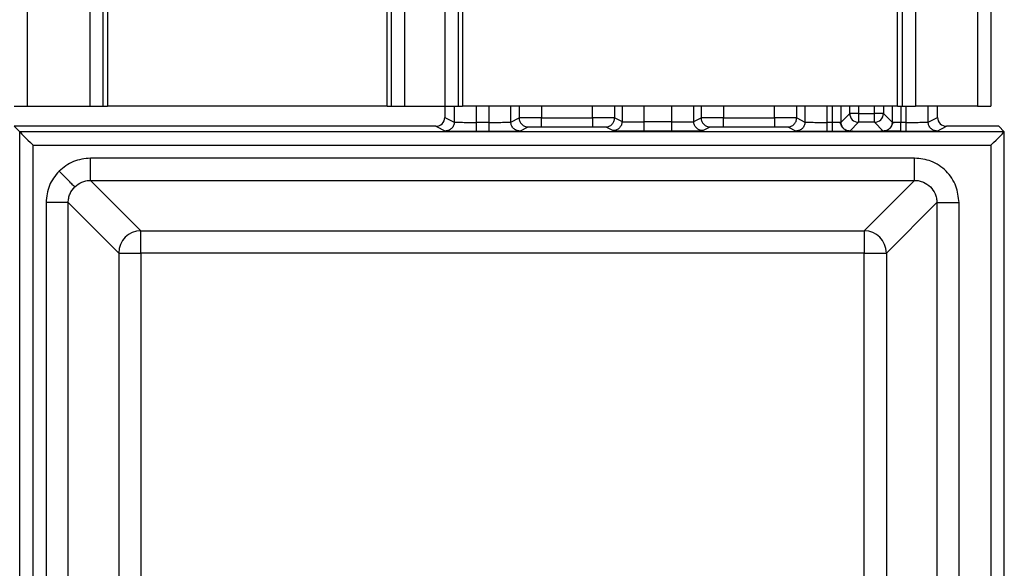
# Model space of a CAD drawing. Header units: millimetres. Extents: x 3270.998 to 3271.748, y 3280.937 to 3281.687.
# Tile 6 of 10: x 3271.725 to 3271.747, y 3280.95 to 3280.963. Entities that reach past the tile are written whole.
import ezdxf

# ---------------------------------------------------------------- set-up
doc = ezdxf.new("R2010")
doc.units = ezdxf.units.MM
doc.layers.add('SANINDUSA', color=3, linetype='Continuous')

msp = doc.modelspace()

# ---------------------------------------------------------------- linework, layer by layer
at = {"layer": 'SANINDUSA'}
for p, q in [((3271.725320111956, 3280.960756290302), (3271.725320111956, 3281.640756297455)), ((3271.726720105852, 3281.640756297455), (3271.726720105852, 3280.960756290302)), ((3271.727020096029, 3281.640756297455), (3271.727020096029, 3280.960756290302)), ((3271.727120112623, 3281.640756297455), (3271.727120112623, 3280.960756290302)), ((3271.733420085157, 3280.960756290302), (3271.733420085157, 3281.640756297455)), ((3271.733520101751, 3280.960756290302), (3271.733520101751, 3281.640756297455)), ((3271.733820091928, 3280.960756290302), (3271.733820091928, 3281.640756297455)), ((3271.734720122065, 3281.640756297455), (3271.734720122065, 3280.960756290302)), ((3271.735020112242, 3281.640756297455), (3271.735020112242, 3280.960756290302)), ((3271.735120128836, 3281.640756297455), (3271.735120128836, 3280.960756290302)), ((3271.744920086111, 3280.960756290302), (3271.744920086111, 3281.640756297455)), ((3271.745020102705, 3281.640756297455), (3271.745020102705, 3280.960756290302)), ((3271.745320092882, 3281.640756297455), (3271.745320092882, 3280.960756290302)), ((3271.746720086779, 3281.640756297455), (3271.746720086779, 3280.960756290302)), ((3271.74702013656, 3281.640756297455), (3271.74702013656, 3280.960756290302)), ((3271.725020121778, 3280.960756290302), (3271.725320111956, 3280.960756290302)), ((3271.725320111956, 3280.960756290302), (3271.726720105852, 3280.960756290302)), ((3271.726720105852, 3280.960756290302), (3271.727020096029, 3280.960756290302)), ((3271.727020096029, 3280.960756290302), (3271.727120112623, 3280.960756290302)), ((3271.733420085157, 3280.960756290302), (3271.727120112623, 3280.960756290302)), ((3271.733420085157, 3280.960756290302), (3271.733520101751, 3280.960756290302)), ((3271.733520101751, 3280.960756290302), (3271.733820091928, 3280.960756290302)), ((3271.733820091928, 3280.960756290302), (3271.734720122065, 3280.960756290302)), ((3271.734720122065, 3280.960756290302), (3271.735020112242, 3280.960756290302)), ((3271.734720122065, 3280.960756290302), (3271.734720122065, 3280.960506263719)), ((3271.7349323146, 3280.960756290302), (3271.7349323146, 3280.96040015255)), ((3271.735020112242, 3280.960756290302), (3271.735120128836, 3280.960756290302)), ((3271.744920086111, 3280.960756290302), (3271.735120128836, 3280.960756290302)), ((3271.73543227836, 3280.960394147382), (3271.73543227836, 3280.960756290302)), ((3271.735707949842, 3280.960756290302), (3271.735707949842, 3280.960394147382)), ((3271.736207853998, 3280.96040015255), (3271.736207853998, 3280.960756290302)), ((3271.736394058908, 3280.960756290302), (3271.736394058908, 3280.960493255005)), ((3271.736894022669, 3280.960756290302), (3271.736894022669, 3280.960495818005)), ((3271.738046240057, 3280.960495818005), (3271.738046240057, 3280.960756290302)), ((3271.738546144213, 3280.960493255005), (3271.738546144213, 3280.960756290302)), ((3271.738711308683, 3280.960756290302), (3271.738711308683, 3280.960410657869)), ((3271.739211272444, 3280.960404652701), (3271.739211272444, 3280.960756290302)), ((3271.739828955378, 3280.960756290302), (3271.739828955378, 3280.960404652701)), ((3271.740328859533, 3280.960410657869), (3271.740328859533, 3280.960756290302)), ((3271.740494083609, 3280.960756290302), (3271.740494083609, 3280.960493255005)), ((3271.740993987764, 3280.960756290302), (3271.740993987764, 3280.960495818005)), ((3271.742146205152, 3280.960495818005), (3271.742146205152, 3280.960756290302)), ((3271.742646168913, 3280.960493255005), (3271.742646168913, 3280.960756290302)), ((3271.742832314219, 3280.960756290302), (3271.742832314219, 3280.96040015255)), ((3271.743332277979, 3280.960394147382), (3271.743332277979, 3280.960756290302)), ((3271.743444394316, 3280.960756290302), (3271.743444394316, 3280.960399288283)), ((3271.743644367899, 3280.960399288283), (3271.743644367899, 3280.960756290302)), ((3271.743840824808, 3280.960595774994), (3271.743840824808, 3280.960756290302)), ((3271.744040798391, 3280.960756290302), (3271.744040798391, 3280.960595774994)), ((3271.744399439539, 3280.960595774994), (3271.744399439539, 3280.960756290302)), ((3271.744599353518, 3280.960756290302), (3271.744599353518, 3280.960595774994)), ((3271.744795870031, 3280.960756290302), (3271.744795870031, 3280.960399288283)), ((3271.744920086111, 3280.960756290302), (3271.745020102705, 3280.960756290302)), ((3271.744995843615, 3280.960399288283), (3271.744995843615, 3280.960756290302)), ((3271.745020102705, 3280.960756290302), (3271.745320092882, 3280.960756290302)), ((3271.745107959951, 3280.960756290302), (3271.745107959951, 3280.960394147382)), ((3271.746720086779, 3280.960756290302), (3271.745320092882, 3280.960756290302)), ((3271.745607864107, 3280.96040015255), (3271.745607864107, 3280.960756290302)), ((3271.745820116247, 3280.960506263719), (3271.745820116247, 3280.960756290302)), ((3271.746720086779, 3280.960756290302), (3271.74702013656, 3280.960756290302)), ((3271.734720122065, 3280.960506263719), (3271.7349323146, 3280.96040015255)), ((3271.736207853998, 3280.96040015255), (3271.736394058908, 3280.960493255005)), ((3271.736894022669, 3280.960495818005), (3271.738046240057, 3280.960495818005)), ((3271.738546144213, 3280.960493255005), (3271.738711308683, 3280.960410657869)), ((3271.740328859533, 3280.960410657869), (3271.740494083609, 3280.960493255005)), ((3271.740993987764, 3280.960495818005), (3271.742146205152, 3280.960495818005)), ((3271.742646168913, 3280.960493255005), (3271.742832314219, 3280.96040015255)), ((3271.743644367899, 3280.960399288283), (3271.743840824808, 3280.960595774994)), ((3271.744040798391, 3280.960595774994), (3271.743840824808, 3280.960595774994)), ((3271.744040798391, 3280.960595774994), (3271.744040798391, 3280.960395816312)), ((3271.744040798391, 3280.960595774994), (3271.744399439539, 3280.960595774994)), ((3271.744399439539, 3280.960395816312), (3271.744399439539, 3280.960595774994)), ((3271.744599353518, 3280.960595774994), (3271.744399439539, 3280.960595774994)), ((3271.744599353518, 3280.960595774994), (3271.744795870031, 3280.960399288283)), ((3271.745607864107, 3280.96040015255), (3271.745820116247, 3280.960506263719)), ((3271.725143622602, 3280.96018277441), (3271.725020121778, 3280.960306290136)), ((3271.734520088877, 3280.960306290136), (3271.725020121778, 3280.960306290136)), ((3271.734520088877, 3280.960306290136), (3271.734732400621, 3280.960200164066)), ((3271.735707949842, 3280.960394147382), (3271.73543227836, 3280.960394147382)), ((3271.736407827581, 3280.960200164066), (3271.736594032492, 3280.96029325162)), ((3271.736894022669, 3280.96029582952), (3271.738046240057, 3280.96029582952)), ((3271.738346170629, 3280.96029325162), (3271.738511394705, 3280.960210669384)), ((3271.739828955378, 3280.960404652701), (3271.739211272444, 3280.960404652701)), ((3271.740528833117, 3280.960210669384), (3271.740694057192, 3280.96029325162)), ((3271.740993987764, 3280.96029582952), (3271.742146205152, 3280.96029582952)), ((3271.74244619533, 3280.96029325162), (3271.74263240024, 3280.960200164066)), ((3271.743444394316, 3280.960394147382), (3271.743332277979, 3280.960394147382)), ((3271.743444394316, 3280.960399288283), (3271.743444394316, 3280.960394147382)), ((3271.744040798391, 3280.960395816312), (3271.743844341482, 3280.960199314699)), ((3271.744399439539, 3280.960395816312), (3271.744040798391, 3280.960395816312)), ((3271.744595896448, 3280.960199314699), (3271.744399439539, 3280.960395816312)), ((3271.745107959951, 3280.960394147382), (3271.74499578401, 3280.960394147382)), ((3271.74580783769, 3280.960200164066), (3271.74602008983, 3280.960306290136)), ((3271.747199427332, 3280.960306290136), (3271.74602008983, 3280.960306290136)), ((3271.747322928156, 3280.960182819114), (3271.747199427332, 3280.960306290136)), ((3271.747322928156, 3280.96018277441), (3271.725143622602, 3280.96018277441)), ((3271.725143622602, 3280.938003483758), (3271.725143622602, 3280.96018277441)), ((3271.73543227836, 3280.960194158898), (3271.735707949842, 3280.960194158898)), ((3271.739211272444, 3280.960204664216), (3271.739828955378, 3280.960204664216)), ((3271.743332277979, 3280.960194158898), (3271.743444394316, 3280.960194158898)), ((3271.743844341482, 3280.960199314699), (3271.743861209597, 3280.960199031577)), ((3271.743898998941, 3280.960195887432), (3271.744541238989, 3280.960195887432)), ((3271.744579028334, 3280.960199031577), (3271.744595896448, 3280.960199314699)), ((3271.74499578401, 3280.960194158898), (3271.745107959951, 3280.960194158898)), ((3271.747322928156, 3280.940003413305), (3271.747322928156, 3280.96018277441)), ((3271.72544361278, 3280.938303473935), (3271.72544361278, 3280.959882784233)), ((3271.72544361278, 3280.959882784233), (3271.747022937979, 3280.959882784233)), ((3271.747022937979, 3280.959882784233), (3271.747022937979, 3280.940003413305)), ((3271.745303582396, 3280.95958912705), (3271.726736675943, 3280.95958912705)), ((3271.726736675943, 3280.95908943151), (3271.745303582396, 3280.95908943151)), ((3271.726736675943, 3280.95908943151), (3271.727872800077, 3280.957953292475)), ((3271.744167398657, 3280.957953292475), (3271.745303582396, 3280.95908943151)), ((3271.725737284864, 3280.958589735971), (3271.725737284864, 3280.940022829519)), ((3271.726236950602, 3280.940022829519), (3271.726236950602, 3280.958589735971)), ((3271.726236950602, 3280.958589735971), (3271.72737313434, 3280.957453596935)), ((3271.745803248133, 3280.958589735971), (3271.744667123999, 3280.957453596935)), ((3271.745803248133, 3280.958589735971), (3271.745803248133, 3280.940022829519)), ((3271.746302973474, 3280.940022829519), (3271.746302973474, 3280.958589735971)), ((3271.727872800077, 3280.957953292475), (3271.744167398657, 3280.957953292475)), ((3271.727872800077, 3280.957453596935), (3271.727872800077, 3280.957953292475)), ((3271.744167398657, 3280.957953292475), (3271.744167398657, 3280.957453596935)), ((3271.72737313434, 3280.957453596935), (3271.72737313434, 3280.941158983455)), ((3271.72737313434, 3280.957453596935), (3271.727872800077, 3280.957453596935)), ((3271.744167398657, 3280.957453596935), (3271.727872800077, 3280.957453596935)), ((3271.727872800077, 3280.957453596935), (3271.727872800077, 3280.941158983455)), ((3271.744167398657, 3280.957453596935), (3271.744667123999, 3280.957453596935)), ((3271.744167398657, 3280.941158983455), (3271.744167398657, 3280.957453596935)), ((3271.744667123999, 3280.957453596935), (3271.744667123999, 3280.941158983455))]:
    msp.add_line(p, q, dxfattribs=at)
at = {"layer": 'SANINDUSA', "flags": 128}
for points in [[(3271.725143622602, 3280.96018277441), (3271.725149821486, 3280.960176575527), (3271.725167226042, 3280.960159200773), (3271.725195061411, 3280.960131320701), (3271.725232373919, 3280.960093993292), (3271.725277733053, 3280.960048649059), (3271.72532941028, 3280.959996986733), (3271.725385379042, 3280.95994100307), (3271.72544361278, 3280.959882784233)], [(3271.747022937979, 3280.959882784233), (3271.747081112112, 3280.95994100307), (3271.747137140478, 3280.959996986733), (3271.7471887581, 3280.960048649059), (3271.747234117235, 3280.960093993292), (3271.747271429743, 3280.960131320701), (3271.747299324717, 3280.960159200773), (3271.747316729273, 3280.960176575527), (3271.747322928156, 3280.96018277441)]]:
    msp.add_lwpolyline(points, dxfattribs=at)
at = {"layer": 'SANINDUSA'}
for centre, radius, start, end in [((3271.744040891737, 3280.960595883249), 0.0002000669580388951, 180.0310021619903, 269.9732674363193), ((3271.744399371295, 3280.960595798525), 0.0001999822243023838, 270.0195522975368, 359.9932583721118), ((3271.744631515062, 3280.924169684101), 0.03602631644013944, 89.42066158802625, 90.14357403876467), ((3271.727873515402, 3280.957452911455), 0.0005003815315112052, 90.08190771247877, 179.9215095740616), ((3271.74416671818, 3280.957452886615), 0.000500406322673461, 0.08133066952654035, 89.92208640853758)]:
    msp.add_arc(centre, radius, start, end, dxfattribs=at)
for centre, major_axis, ratio, start_param, end_param in [((3271.734520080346, 3280.960506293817), (-0.0001789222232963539, 8.945429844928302e-05), 0.9998096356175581, 2.034489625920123, 3.605133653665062), ((3271.746020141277, 3280.960506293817), (-0.0001789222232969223, -8.945429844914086e-05), 0.999809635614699, 5.819644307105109, 7.390288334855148), ((3271.747022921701, 3280.960182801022), (0.0003000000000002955, 0), 0.008726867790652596, 6.274458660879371, 6.291911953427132)]:
    msp.add_ellipse(centre, major_axis=major_axis, ratio=ratio, start_param=start_param, end_param=end_param, dxfattribs=at)
for points, knots in [([(3271.736543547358, 3280.960495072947), (3271.736521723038, 3280.960494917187), (3271.73647807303, 3280.960494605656), (3271.736432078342, 3280.960494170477), (3271.736401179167, 3280.960493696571), (3271.736396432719, 3280.960493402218), (3271.736394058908, 3280.960493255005)], [0, 0, 0, 0, 0.250000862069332, 0.5000174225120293, 0.7499470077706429, 1, 1, 1, 1]), ([(3271.736394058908, 3280.960493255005), (3271.73639481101, 3280.960480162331), (3271.736396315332, 3280.96045397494), (3271.736408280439, 3280.960416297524), (3271.736426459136, 3280.960381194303), (3271.736443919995, 3280.960361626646), (3271.736452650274, 3280.960351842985)], [0, 0, 0, 0, 0.2500097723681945, 0.5000585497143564, 0.7500335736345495, 1, 1, 1, 1]), ([(3271.736894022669, 3280.960495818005), (3271.736861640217, 3280.960495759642), (3271.736796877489, 3280.960495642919), (3271.736703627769, 3280.960495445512), (3271.736616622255, 3280.960495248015), (3271.736567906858, 3280.960495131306), (3271.736543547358, 3280.960495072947)], [0, 0, 0, 0, 0.2500394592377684, 0.5000621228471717, 0.7500125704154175, 1, 1, 1, 1]), ([(3271.736894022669, 3280.960355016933), (3271.736894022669, 3280.960364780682), (3271.736894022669, 3280.960384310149), (3271.736894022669, 3280.960419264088), (3271.736894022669, 3280.960456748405), (3271.736894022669, 3280.960482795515), (3271.736894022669, 3280.960495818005)], [0, 0, 0, 0, 0.2499920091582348, 0.5000344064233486, 0.750037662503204, 1, 1, 1, 1]), ([(3271.738396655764, 3280.960495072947), (3271.738372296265, 3280.960495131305), (3271.73832358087, 3280.960495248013), (3271.738236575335, 3280.960495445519), (3271.738143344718, 3280.960495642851), (3271.738078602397, 3280.960495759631), (3271.738046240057, 3280.960495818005)], [0, 0, 0, 0, 0.2500256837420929, 0.500014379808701, 0.7500753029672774, 1, 1, 1, 1]), ([(3271.738046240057, 3280.960495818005), (3271.738046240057, 3280.960482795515), (3271.738046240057, 3280.960456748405), (3271.738046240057, 3280.960419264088), (3271.738046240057, 3280.960384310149), (3271.738046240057, 3280.960364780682), (3271.738046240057, 3280.960355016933)], [0, 0, 0, 0, 0.249962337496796, 0.4999655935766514, 0.7500079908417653, 1, 1, 1, 1]), ([(3271.738546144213, 3280.960493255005), (3271.738543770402, 3280.960493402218), (3271.738539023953, 3280.960493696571), (3271.738508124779, 3280.960494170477), (3271.738462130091, 3280.960494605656), (3271.738418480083, 3280.960494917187), (3271.738396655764, 3280.960495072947)], [0, 0, 0, 0, 0.2500529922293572, 0.4999825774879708, 0.7499991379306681, 1, 1, 1, 1]), ([(3271.738487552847, 3280.960351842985), (3271.738496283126, 3280.960361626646), (3271.738513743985, 3280.960381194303), (3271.738531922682, 3280.960416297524), (3271.73854388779, 3280.96045397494), (3271.738545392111, 3280.960480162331), (3271.738546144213, 3280.960493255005)], [0, 0, 0, 0, 0.2499664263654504, 0.4999414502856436, 0.7499902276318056, 1, 1, 1, 1]), ([(3271.740643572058, 3280.960495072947), (3271.740621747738, 3280.960494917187), (3271.74057809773, 3280.960494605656), (3271.740532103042, 3280.960494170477), (3271.740501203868, 3280.960493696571), (3271.740496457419, 3280.960493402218), (3271.740494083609, 3280.960493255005)], [0, 0, 0, 0, 0.250000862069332, 0.5000174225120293, 0.7499470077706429, 1, 1, 1, 1]), ([(3271.740494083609, 3280.960493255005), (3271.740494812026, 3280.960480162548), (3271.740496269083, 3280.960453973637), (3271.740508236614, 3280.960416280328), (3271.740526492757, 3280.960381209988), (3271.740543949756, 3280.960361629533), (3271.740552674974, 3280.960351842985)], [0, 0, 0, 0, 0.2499369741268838, 0.499950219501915, 0.7500690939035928, 1, 1, 1, 1]), ([(3271.740993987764, 3280.960495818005), (3271.740961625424, 3280.960495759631), (3271.740896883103, 3280.960495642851), (3271.740803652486, 3280.960495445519), (3271.740716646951, 3280.960495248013), (3271.740667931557, 3280.960495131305), (3271.740643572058, 3280.960495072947)], [0, 0, 0, 0, 0.2499246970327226, 0.499985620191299, 0.7499743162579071, 1, 1, 1, 1]), ([(3271.740993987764, 3280.960355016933), (3271.740993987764, 3280.960364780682), (3271.740993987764, 3280.960384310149), (3271.740993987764, 3280.960419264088), (3271.740993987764, 3280.960456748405), (3271.740993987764, 3280.960482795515), (3271.740993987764, 3280.960495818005)], [0, 0, 0, 0, 0.2499920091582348, 0.5000344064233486, 0.750037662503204, 1, 1, 1, 1]), ([(3271.742496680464, 3280.960495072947), (3271.742472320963, 3280.960495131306), (3271.742423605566, 3280.960495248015), (3271.742336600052, 3280.960495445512), (3271.742243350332, 3280.960495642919), (3271.742178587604, 3280.960495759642), (3271.742146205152, 3280.960495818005)], [0, 0, 0, 0, 0.2499874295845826, 0.4999378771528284, 0.7499605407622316, 1, 1, 1, 1]), ([(3271.742146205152, 3280.960495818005), (3271.742146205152, 3280.960482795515), (3271.742146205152, 3280.960456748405), (3271.742146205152, 3280.960419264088), (3271.742146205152, 3280.960384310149), (3271.742146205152, 3280.960364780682), (3271.742146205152, 3280.960355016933)], [0, 0, 0, 0, 0.249962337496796, 0.4999655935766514, 0.7500079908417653, 1, 1, 1, 1]), ([(3271.742646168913, 3280.960493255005), (3271.742643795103, 3280.960493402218), (3271.742639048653, 3280.960493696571), (3271.742608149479, 3280.960494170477), (3271.742562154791, 3280.960494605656), (3271.742518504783, 3280.960494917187), (3271.742496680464, 3280.960495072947)], [0, 0, 0, 0, 0.2500529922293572, 0.4999825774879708, 0.7499991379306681, 1, 1, 1, 1]), ([(3271.742587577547, 3280.960351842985), (3271.742596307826, 3280.960361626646), (3271.742613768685, 3280.960381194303), (3271.742631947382, 3280.960416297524), (3271.74264391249, 3280.96045397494), (3271.742645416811, 3280.960480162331), (3271.742646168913, 3280.960493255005)], [0, 0, 0, 0, 0.2499664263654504, 0.4999414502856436, 0.7499902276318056, 1, 1, 1, 1]), ([(3271.734873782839, 3280.960258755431), (3271.734863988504, 3280.960250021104), (3271.734844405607, 3280.960232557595), (3271.734809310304, 3280.960214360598), (3271.734771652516, 3280.960202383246), (3271.734745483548, 3280.960200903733), (3271.734732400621, 3280.960200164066)], [0, 0, 0, 0, 0.2501978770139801, 0.5002482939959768, 0.7501538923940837, 1, 1, 1, 1]), ([(3271.7349323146, 3280.96040015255), (3271.734931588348, 3280.960387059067), (3271.734930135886, 3280.960360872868), (3271.734918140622, 3280.96032320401), (3271.734899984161, 3280.960288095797), (3271.734882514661, 3280.960268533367), (3271.734873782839, 3280.960258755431)], [0, 0, 0, 0, 0.2500022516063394, 0.4999898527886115, 0.7500787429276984, 1, 1, 1, 1]), ([(3271.7349323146, 3280.96040015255), (3271.734934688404, 3280.960399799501), (3271.734939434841, 3280.960399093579), (3271.734970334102, 3280.960398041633), (3271.735016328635, 3280.960396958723), (3271.735059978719, 3280.960396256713), (3271.735081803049, 3280.960395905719)], [0, 0, 0, 0, 0.2500529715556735, 0.4999823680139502, 0.7499993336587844, 1, 1, 1, 1]), ([(3271.735081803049, 3280.960395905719), (3271.735106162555, 3280.960395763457), (3271.735154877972, 3280.960395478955), (3271.735241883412, 3280.960395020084), (3271.735335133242, 3280.960394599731), (3271.735399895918, 3280.960394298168), (3271.73543227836, 3280.960394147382)], [0, 0, 0, 0, 0.2499873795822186, 0.4999378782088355, 0.7499604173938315, 1, 1, 1, 1]), ([(3271.73543227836, 3280.96025334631), (3271.73543227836, 3280.960263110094), (3271.73543227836, 3280.96028263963), (3271.73543227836, 3280.960317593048), (3271.73543227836, 3280.9603550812), (3271.73543227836, 3280.960381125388), (3271.73543227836, 3280.960394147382)], [0, 0, 0, 0, 0.2499827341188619, 0.5000158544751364, 0.7500098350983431, 1, 1, 1, 1]), ([(3271.73543227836, 3280.960194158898), (3271.73543227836, 3280.960195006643), (3271.73543227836, 3280.960196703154), (3271.73543227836, 3280.960208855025), (3271.73543227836, 3280.960227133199), (3271.73543227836, 3280.960244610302), (3271.73543227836, 3280.96025334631)], [0, 0, 0, 0, 0.2498907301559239, 0.5000817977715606, 0.7501136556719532, 1, 1, 1, 1]), ([(3271.735707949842, 3280.960394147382), (3271.73574033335, 3280.960394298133), (3271.735805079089, 3280.960394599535), (3271.735898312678, 3280.960395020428), (3271.735985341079, 3280.960395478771), (3271.736034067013, 3280.960395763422), (3271.736058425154, 3280.960395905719)], [0, 0, 0, 0, 0.2500424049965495, 0.4999205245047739, 0.7500097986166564, 1, 1, 1, 1]), ([(3271.735707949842, 3280.960394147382), (3271.735707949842, 3280.960381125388), (3271.735707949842, 3280.9603550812), (3271.735707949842, 3280.960317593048), (3271.735707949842, 3280.96028263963), (3271.735707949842, 3280.960263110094), (3271.735707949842, 3280.96025334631)], [0, 0, 0, 0, 0.249990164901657, 0.4999841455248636, 0.750017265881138, 1, 1, 1, 1]), ([(3271.735707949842, 3280.96025334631), (3271.735707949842, 3280.960244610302), (3271.735707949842, 3280.960227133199), (3271.735707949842, 3280.960208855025), (3271.735707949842, 3280.960196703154), (3271.735707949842, 3280.960195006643), (3271.735707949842, 3280.960194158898)], [0, 0, 0, 0, 0.2498863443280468, 0.4999182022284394, 0.7501092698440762, 1, 1, 1, 1]), ([(3271.736058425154, 3280.960395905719), (3271.736080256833, 3280.96039625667), (3271.736123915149, 3280.960396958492), (3271.73616980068, 3280.960398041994), (3271.736200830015, 3280.960399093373), (3271.736205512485, 3280.960399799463), (3271.736207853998, 3280.96040015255)], [0, 0, 0, 0, 0.2500118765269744, 0.4999659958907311, 0.7499533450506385, 1, 1, 1, 1]), ([(3271.736266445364, 3280.960258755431), (3271.736257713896, 3280.960268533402), (3271.736240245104, 3280.960288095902), (3271.736222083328, 3280.960323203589), (3271.736210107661, 3280.96036087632), (3271.736208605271, 3280.960387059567), (3271.736207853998, 3280.96040015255)], [0, 0, 0, 0, 0.249911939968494, 0.4999915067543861, 0.7499697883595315, 1, 1, 1, 1]), ([(3271.736407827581, 3280.960200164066), (3271.736394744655, 3280.960200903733), (3271.736368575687, 3280.960202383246), (3271.736330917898, 3280.960214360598), (3271.736295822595, 3280.960232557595), (3271.736276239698, 3280.960250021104), (3271.736266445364, 3280.960258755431)], [0, 0, 0, 0, 0.2498461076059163, 0.4997517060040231, 0.7498021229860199, 1, 1, 1, 1]), ([(3271.736452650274, 3280.960351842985), (3271.736462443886, 3280.960343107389), (3271.736482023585, 3280.96032564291), (3271.736517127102, 3280.960307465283), (3271.736554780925, 3280.960295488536), (3271.736580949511, 3280.960293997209), (3271.736594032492, 3280.96029325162)], [0, 0, 0, 0, 0.250206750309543, 0.500221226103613, 0.750135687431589, 0.9999999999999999, 0.9999999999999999, 0.9999999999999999, 0.9999999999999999]), ([(3271.736594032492, 3280.96029325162), (3271.736598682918, 3280.960293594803), (3271.736608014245, 3280.960294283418), (3271.736668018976, 3280.960294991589), (3271.736729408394, 3280.960295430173), (3271.736798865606, 3280.960295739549), (3271.736856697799, 3280.960295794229), (3271.736894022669, 3280.96029582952)], [0, 0, 0, 0, 0.2490054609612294, 0.4996426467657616, 0.6283541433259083, 0.7601399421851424, 0.9999999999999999, 0.9999999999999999, 0.9999999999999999, 0.9999999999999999]), ([(3271.736894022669, 3280.96029582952), (3271.736894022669, 3280.960296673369), (3271.736894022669, 3280.960298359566), (3271.736894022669, 3280.960310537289), (3271.736894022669, 3280.960328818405), (3271.736894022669, 3280.960346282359), (3271.736894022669, 3280.960355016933)], [0, 0, 0, 0, 0.250193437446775, 0.4999422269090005, 0.7498967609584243, 1, 1, 1, 1]), ([(3271.738046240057, 3280.960355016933), (3271.738046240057, 3280.960346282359), (3271.738046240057, 3280.960328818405), (3271.738046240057, 3280.960310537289), (3271.738046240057, 3280.960298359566), (3271.738046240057, 3280.960296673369), (3271.738046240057, 3280.96029582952)], [0, 0, 0, 0, 0.2501032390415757, 0.5000577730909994, 0.749806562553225, 1, 1, 1, 1]), ([(3271.738046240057, 3280.96029582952), (3271.738085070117, 3280.960295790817), (3271.73816298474, 3280.960295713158), (3271.738245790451, 3280.96029522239), (3271.73829658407, 3280.960294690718), (3271.738334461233, 3280.96029407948), (3271.73834157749, 3280.960293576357), (3271.738346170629, 3280.96029325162)], [0, 0, 0, 0, 0.2489647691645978, 0.4995613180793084, 0.6284412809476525, 0.7601799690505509, 1, 1, 1, 1]), ([(3271.738346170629, 3280.96029325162), (3271.738359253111, 3280.960293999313), (3271.738385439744, 3280.96029549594), (3271.738423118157, 3280.96030745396), (3271.738458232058, 3280.960325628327), (3271.738477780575, 3280.96034310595), (3271.738487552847, 3280.960351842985)], [0, 0, 0, 0, 0.2498468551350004, 0.5001075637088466, 0.7501045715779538, 1, 1, 1, 1]), ([(3271.738652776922, 3280.960269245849), (3271.738642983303, 3280.96026051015), (3271.738623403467, 3280.960243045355), (3271.738588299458, 3280.960224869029), (3271.738550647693, 3280.960212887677), (3271.7385244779, 3280.960211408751), (3271.738511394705, 3280.960210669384)], [0, 0, 0, 0, 0.2502053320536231, 0.5002215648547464, 0.750143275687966, 1, 1, 1, 1]), ([(3271.738711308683, 3280.960410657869), (3271.73871058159, 3280.96039756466), (3271.738709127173, 3280.96037137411), (3271.738697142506, 3280.960333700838), (3271.738678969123, 3280.960298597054), (3271.738661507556, 3280.960279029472), (3271.738652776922, 3280.960269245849)], [0, 0, 0, 0, 0.249979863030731, 0.5000386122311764, 0.7500236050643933, 1, 1, 1, 1]), ([(3271.738711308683, 3280.960410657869), (3271.738713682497, 3280.96041030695), (3271.738718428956, 3280.960409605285), (3271.738749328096, 3280.96040852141), (3271.738795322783, 3280.960407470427), (3271.738838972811, 3280.96040676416), (3271.738860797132, 3280.960406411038)], [0, 0, 0, 0, 0.2500529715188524, 0.49998279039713, 0.7499993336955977, 1, 1, 1, 1]), ([(3271.738860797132, 3280.960406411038), (3271.73888515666, 3280.960406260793), (3271.738933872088, 3280.960405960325), (3271.739020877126, 3280.960405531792), (3271.739114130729, 3280.960405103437), (3271.739178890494, 3280.960404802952), (3271.739211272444, 3280.960404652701)], [0, 0, 0, 0, 0.2499838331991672, 0.4999304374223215, 0.7499492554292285, 1, 1, 1, 1]), ([(3271.739211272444, 3280.960263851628), (3271.739211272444, 3280.960273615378), (3271.739211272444, 3280.960293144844), (3271.739211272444, 3280.960328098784), (3271.739211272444, 3280.960365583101), (3271.739211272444, 3280.960391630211), (3271.739211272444, 3280.960404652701)], [0, 0, 0, 0, 0.2499920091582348, 0.5000344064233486, 0.750037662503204, 1, 1, 1, 1]), ([(3271.739211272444, 3280.960204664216), (3271.739211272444, 3280.960205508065), (3271.739211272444, 3280.960207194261), (3271.739211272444, 3280.960219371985), (3271.739211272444, 3280.960237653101), (3271.739211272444, 3280.960255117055), (3271.739211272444, 3280.960263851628)], [0, 0, 0, 0, 0.250193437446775, 0.4999422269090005, 0.7498967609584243, 1, 1, 1, 1]), ([(3271.739828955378, 3280.960404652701), (3271.739861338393, 3280.960404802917), (3271.739926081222, 3280.960405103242), (3271.740019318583, 3280.960405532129), (3271.740106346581, 3280.960405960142), (3271.740155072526, 3280.960406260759), (3271.740179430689, 3280.960406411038)], [0, 0, 0, 0, 0.2500535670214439, 0.4999279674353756, 0.7500133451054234, 1, 1, 1, 1]), ([(3271.739828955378, 3280.960404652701), (3271.739828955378, 3280.960391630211), (3271.739828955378, 3280.960365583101), (3271.739828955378, 3280.960328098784), (3271.739828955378, 3280.960293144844), (3271.739828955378, 3280.960273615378), (3271.739828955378, 3280.960263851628)], [0, 0, 0, 0, 0.249962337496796, 0.4999655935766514, 0.7500079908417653, 1, 1, 1, 1]), ([(3271.739828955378, 3280.960263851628), (3271.739828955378, 3280.960255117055), (3271.739828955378, 3280.960237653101), (3271.739828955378, 3280.960219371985), (3271.739828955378, 3280.960207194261), (3271.739828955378, 3280.960205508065), (3271.739828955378, 3280.960204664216)], [0, 0, 0, 0, 0.2501032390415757, 0.5000577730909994, 0.749806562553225, 1, 1, 1, 1]), ([(3271.740179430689, 3280.960406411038), (3271.740201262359, 3280.960406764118), (3271.74024492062, 3280.960407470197), (3271.740290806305, 3280.960408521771), (3271.740321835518, 3280.960409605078), (3271.740326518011, 3280.960410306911), (3271.740328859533, 3280.960410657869)], [0, 0, 0, 0, 0.2500118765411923, 0.4999655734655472, 0.7499533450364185, 0.9999999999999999, 0.9999999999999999, 0.9999999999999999, 0.9999999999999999]), ([(3271.740387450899, 3280.960269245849), (3271.740378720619, 3280.960279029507), (3271.74036125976, 3280.960298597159), (3271.740343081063, 3280.960333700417), (3271.740331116, 3280.960371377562), (3271.740329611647, 3280.960397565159), (3271.740328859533, 3280.960410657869)], [0, 0, 0, 0, 0.2499670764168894, 0.49994275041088, 0.7499921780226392, 1, 1, 1, 1]), ([(3271.740528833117, 3280.960210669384), (3271.740515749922, 3280.960211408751), (3271.740489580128, 3280.960212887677), (3271.740451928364, 3280.960224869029), (3271.740416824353, 3280.960243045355), (3271.740397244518, 3280.96026051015), (3271.740387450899, 3280.960269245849)], [0, 0, 0, 0, 0.249856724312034, 0.4997784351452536, 0.7497946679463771, 1, 1, 1, 1]), ([(3271.740552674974, 3280.960351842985), (3271.740562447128, 3280.960343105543), (3271.740581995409, 3280.960325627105), (3271.740617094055, 3280.96030746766), (3271.740654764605, 3280.960295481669), (3271.740680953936, 3280.960293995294), (3271.740694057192, 3280.96029325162)], [0, 0, 0, 0, 0.2498918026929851, 0.4998851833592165, 0.7497785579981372, 1, 1, 1, 1]), ([(3271.740694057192, 3280.96029325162), (3271.740698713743, 3280.960293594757), (3271.740708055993, 3280.960294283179), (3271.740767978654, 3280.960294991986), (3271.740829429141, 3280.96029543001), (3271.740898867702, 3280.960295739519), (3271.740956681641, 3280.960295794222), (3271.740993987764, 3280.96029582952)], [0, 0, 0, 0, 0.2490301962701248, 0.4996191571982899, 0.6284434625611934, 0.7602423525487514, 0.9999999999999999, 0.9999999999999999, 0.9999999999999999, 0.9999999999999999]), ([(3271.740993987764, 3280.96029582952), (3271.740993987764, 3280.960296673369), (3271.740993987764, 3280.960298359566), (3271.740993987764, 3280.960310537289), (3271.740993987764, 3280.960328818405), (3271.740993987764, 3280.960346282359), (3271.740993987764, 3280.960355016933)], [0, 0, 0, 0, 0.250193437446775, 0.4999422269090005, 0.7498967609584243, 1, 1, 1, 1]), ([(3271.742146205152, 3280.960355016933), (3271.742146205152, 3280.960346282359), (3271.742146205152, 3280.960328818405), (3271.742146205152, 3280.960310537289), (3271.742146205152, 3280.960298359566), (3271.742146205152, 3280.960296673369), (3271.742146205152, 3280.96029582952)], [0, 0, 0, 0, 0.2501032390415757, 0.5000577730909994, 0.749806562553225, 1, 1, 1, 1]), ([(3271.742146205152, 3280.96029582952), (3271.742185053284, 3280.960295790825), (3271.742262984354, 3280.9602957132), (3271.742345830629, 3280.960295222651), (3271.74239654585, 3280.96029469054), (3271.742434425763, 3280.960294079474), (3271.74244157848, 3280.960293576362), (3271.74244619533, 3280.96029325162)], [0, 0, 0, 0, 0.2490735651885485, 0.4996525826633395, 0.6284412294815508, 0.7601707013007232, 1, 1, 1, 1]), ([(3271.74244619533, 3280.96029325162), (3271.74245927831, 3280.960293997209), (3271.742485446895, 3280.960295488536), (3271.742523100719, 3280.960307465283), (3271.742558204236, 3280.96032564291), (3271.742577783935, 3280.960343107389), (3271.742587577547, 3280.960351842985)], [0, 0, 0, 0, 0.2498643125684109, 0.4997787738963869, 0.7497932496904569, 0.9999999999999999, 0.9999999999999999, 0.9999999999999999, 0.9999999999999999]), ([(3271.742773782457, 3280.960258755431), (3271.742763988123, 3280.960250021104), (3271.742744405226, 3280.960232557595), (3271.742709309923, 3280.960214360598), (3271.742671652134, 3280.960202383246), (3271.742645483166, 3280.960200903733), (3271.74263240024, 3280.960200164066)], [0, 0, 0, 0, 0.2501978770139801, 0.5002482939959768, 0.7501538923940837, 1, 1, 1, 1]), ([(3271.742832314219, 3280.96040015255), (3271.742831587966, 3280.960387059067), (3271.742830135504, 3280.960360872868), (3271.74281814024, 3280.96032320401), (3271.74279998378, 3280.960288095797), (3271.742782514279, 3280.960268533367), (3271.742773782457, 3280.960258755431)], [0, 0, 0, 0, 0.2500022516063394, 0.4999898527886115, 0.7500787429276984, 1, 1, 1, 1]), ([(3271.742832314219, 3280.96040015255), (3271.742834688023, 3280.960399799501), (3271.742839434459, 3280.960399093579), (3271.74287033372, 3280.960398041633), (3271.742916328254, 3280.960396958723), (3271.742959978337, 3280.960396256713), (3271.742981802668, 3280.960395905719)], [0, 0, 0, 0, 0.2500529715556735, 0.4999823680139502, 0.7499993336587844, 1, 1, 1, 1]), ([(3271.742981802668, 3280.960395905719), (3271.743006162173, 3280.960395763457), (3271.743054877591, 3280.960395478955), (3271.743141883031, 3280.960395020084), (3271.743235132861, 3280.960394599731), (3271.743299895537, 3280.960394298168), (3271.743332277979, 3280.960394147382)], [0, 0, 0, 0, 0.2499873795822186, 0.4999378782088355, 0.7499604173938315, 1, 1, 1, 1]), ([(3271.743332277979, 3280.96025334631), (3271.743332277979, 3280.960263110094), (3271.743332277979, 3280.96028263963), (3271.743332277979, 3280.960317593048), (3271.743332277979, 3280.9603550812), (3271.743332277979, 3280.960381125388), (3271.743332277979, 3280.960394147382)], [0, 0, 0, 0, 0.2499827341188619, 0.5000158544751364, 0.7500098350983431, 1, 1, 1, 1]), ([(3271.743332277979, 3280.960194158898), (3271.743332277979, 3280.960195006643), (3271.743332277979, 3280.960196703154), (3271.743332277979, 3280.960208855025), (3271.743332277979, 3280.960227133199), (3271.743332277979, 3280.960244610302), (3271.743332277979, 3280.96025334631)], [0, 0, 0, 0, 0.2498907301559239, 0.5000817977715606, 0.7501136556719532, 1, 1, 1, 1]), ([(3271.743444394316, 3280.960399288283), (3271.743457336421, 3280.960399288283), (3271.743483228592, 3280.960399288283), (3271.743520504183, 3280.960399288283), (3271.743555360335, 3280.960399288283), (3271.743574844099, 3280.960399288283), (3271.74358458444, 3280.960399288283)], [0, 0, 0, 0, 0.249832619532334, 0.4998189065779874, 0.7499490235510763, 1, 1, 1, 1]), ([(3271.743444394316, 3280.960394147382), (3271.743444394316, 3280.960381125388), (3271.743444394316, 3280.9603550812), (3271.743444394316, 3280.960317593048), (3271.743444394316, 3280.96028263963), (3271.743444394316, 3280.960263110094), (3271.743444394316, 3280.96025334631)], [0, 0, 0, 0, 0.249990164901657, 0.4999841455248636, 0.750017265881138, 1, 1, 1, 1]), ([(3271.743861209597, 3280.960199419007), (3271.74383831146, 3280.960199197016), (3271.743793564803, 3280.960198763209), (3271.743738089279, 3280.960226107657), (3271.743695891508, 3280.960258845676), (3271.743659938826, 3280.960291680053), (3271.743654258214, 3280.960329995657), (3271.743643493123, 3280.960352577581), (3271.743638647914, 3280.960367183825), (3271.743632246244, 3280.960377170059), (3271.743616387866, 3280.960387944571), (3271.743582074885, 3280.960390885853), (3271.743518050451, 3280.960393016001), (3271.743468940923, 3280.960393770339), (3271.743444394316, 3280.960394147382)], [0, 0, 0, 0, 0.1188900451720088, 0.2323303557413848, 0.3144278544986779, 0.4040074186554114, 0.4752489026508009, 0.5159270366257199, 0.5406827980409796, 0.5795962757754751, 0.6138036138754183, 0.743304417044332, 0.8716948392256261, 1, 1, 1, 1]), ([(3271.743444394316, 3280.96025334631), (3271.743444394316, 3280.960244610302), (3271.743444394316, 3280.960227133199), (3271.743444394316, 3280.960208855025), (3271.743444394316, 3280.960196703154), (3271.743444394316, 3280.960195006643), (3271.743444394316, 3280.960194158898)], [0, 0, 0, 0, 0.2498863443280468, 0.4999182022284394, 0.7501092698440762, 1, 1, 1, 1]), ([(3271.74358458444, 3280.960399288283), (3271.743593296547, 3280.960399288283), (3271.743610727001, 3280.960399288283), (3271.743629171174, 3280.960399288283), (3271.743641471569, 3280.960399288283), (3271.743643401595, 3280.960399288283), (3271.743644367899, 3280.960399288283)], [0, 0, 0, 0, 0.2499240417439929, 0.5000270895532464, 0.7496791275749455, 1, 1, 1, 1]), ([(3271.74370289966, 3280.960257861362), (3271.743694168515, 3280.960267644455), (3271.743676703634, 3280.960287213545), (3271.743658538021, 3280.960322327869), (3271.743646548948, 3280.96036000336), (3271.743645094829, 3280.960386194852), (3271.743644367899, 3280.960399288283)], [0, 0, 0, 0, 0.2499755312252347, 0.5000252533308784, 0.7500568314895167, 0.9999999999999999, 0.9999999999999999, 0.9999999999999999, 0.9999999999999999]), ([(3271.743844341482, 3280.960199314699), (3271.743831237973, 3280.960200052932), (3271.743805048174, 3280.960201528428), (3271.74376736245, 3280.96021351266), (3271.74373223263, 3280.960231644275), (3271.743712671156, 3280.960249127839), (3271.74370289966, 3280.960257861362)], [0, 0, 0, 0, 0.2501251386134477, 0.4999216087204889, 0.7501970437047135, 1, 1, 1, 1]), ([(3271.744855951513, 3280.960390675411), (3271.744848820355, 3280.960389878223), (3271.744834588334, 3280.960388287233), (3271.744816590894, 3280.960382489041), (3271.744803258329, 3280.960370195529), (3271.744795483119, 3280.960348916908), (3271.744788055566, 3280.960333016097), (3271.744784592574, 3280.960324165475), (3271.744783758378, 3280.960320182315), (3271.744781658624, 3280.96031207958), (3271.744778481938, 3280.960298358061), (3271.744758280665, 3280.960267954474), (3271.744714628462, 3280.960234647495), (3271.744670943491, 3280.960210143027), (3271.744642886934, 3280.960203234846), (3271.744619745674, 3280.960198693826), (3271.744597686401, 3280.960199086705), (3271.744579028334, 3280.960199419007)], [0, 0, 0, 0, 0.07512499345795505, 0.1499308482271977, 0.2469537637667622, 0.3130155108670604, 0.3643435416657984, 0.3787045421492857, 0.3839177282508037, 0.3942337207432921, 0.4398118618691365, 0.4855736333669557, 0.6573447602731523, 0.8299341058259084, 0.8416153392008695, 0.8660358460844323, 1, 1, 1, 1]), ([(3271.74473733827, 3280.960257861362), (3271.744727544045, 3280.960249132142), (3271.744707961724, 3280.960231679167), (3271.744672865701, 3280.960213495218), (3271.744635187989, 3280.960201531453), (3271.744608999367, 3280.960200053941), (3271.744595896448, 3280.960199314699)], [0, 0, 0, 0, 0.2501071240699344, 0.5000576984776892, 0.7498645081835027, 1, 1, 1, 1]), ([(3271.744795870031, 3280.960399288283), (3271.7447951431, 3280.960386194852), (3271.744793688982, 3280.96036000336), (3271.744781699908, 3280.960322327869), (3271.744763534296, 3280.960287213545), (3271.744746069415, 3280.960267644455), (3271.74473733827, 3280.960257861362)], [0, 0, 0, 0, 0.2499431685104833, 0.4999747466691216, 0.7500244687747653, 0.9999999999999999, 0.9999999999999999, 0.9999999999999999, 0.9999999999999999]), ([(3271.744795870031, 3280.960399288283), (3271.744796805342, 3280.960399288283), (3271.744798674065, 3280.960399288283), (3271.744811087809, 3280.960399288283), (3271.744829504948, 3280.960399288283), (3271.74484693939, 3280.960399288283), (3271.74485565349, 3280.960399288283)], [0, 0, 0, 0, 0.2502586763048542, 0.5000093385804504, 0.750094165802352, 1, 1, 1, 1]), ([(3271.74485565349, 3280.960399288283), (3271.744865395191, 3280.960399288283), (3271.744884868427, 3280.960399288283), (3271.744919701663, 3280.960399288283), (3271.744956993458, 3280.960399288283), (3271.744982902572, 3280.960399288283), (3271.744995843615, 3280.960399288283)], [0, 0, 0, 0, 0.2500439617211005, 0.4998270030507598, 0.7501743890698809, 1, 1, 1, 1]), ([(3271.74499578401, 3280.960394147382), (3271.744971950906, 3280.960393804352), (3271.744924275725, 3280.960393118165), (3271.744879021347, 3280.960392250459), (3271.744858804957, 3280.960390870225), (3271.744855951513, 3280.960390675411)], [0, 0, 0, 0, 0.461940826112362, 0.9240555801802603, 1, 1, 1, 1]), ([(3271.74499578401, 3280.96025334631), (3271.74499578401, 3280.960263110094), (3271.74499578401, 3280.96028263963), (3271.74499578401, 3280.960317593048), (3271.74499578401, 3280.9603550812), (3271.74499578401, 3280.960381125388), (3271.74499578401, 3280.960394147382)], [0, 0, 0, 0, 0.2499827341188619, 0.5000158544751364, 0.7500098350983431, 1, 1, 1, 1]), ([(3271.74499578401, 3280.960194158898), (3271.74499578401, 3280.960195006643), (3271.74499578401, 3280.960196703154), (3271.74499578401, 3280.960208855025), (3271.74499578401, 3280.960227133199), (3271.74499578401, 3280.960244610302), (3271.74499578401, 3280.96025334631)], [0, 0, 0, 0, 0.2498907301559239, 0.5000817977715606, 0.7501136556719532, 1, 1, 1, 1]), ([(3271.745107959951, 3280.960394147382), (3271.745140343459, 3280.960394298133), (3271.745205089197, 3280.960394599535), (3271.745298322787, 3280.960395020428), (3271.745385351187, 3280.960395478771), (3271.745434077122, 3280.960395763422), (3271.745458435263, 3280.960395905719)], [0, 0, 0, 0, 0.2500424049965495, 0.4999205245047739, 0.7500097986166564, 1, 1, 1, 1]), ([(3271.745107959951, 3280.960394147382), (3271.745107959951, 3280.960381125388), (3271.745107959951, 3280.9603550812), (3271.745107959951, 3280.960317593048), (3271.745107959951, 3280.96028263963), (3271.745107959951, 3280.960263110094), (3271.745107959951, 3280.96025334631)], [0, 0, 0, 0, 0.249990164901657, 0.4999841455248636, 0.750017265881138, 1, 1, 1, 1]), ([(3271.745107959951, 3280.96025334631), (3271.745107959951, 3280.960244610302), (3271.745107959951, 3280.960227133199), (3271.745107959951, 3280.960208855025), (3271.745107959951, 3280.960196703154), (3271.745107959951, 3280.960195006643), (3271.745107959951, 3280.960194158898)], [0, 0, 0, 0, 0.2498863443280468, 0.4999182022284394, 0.7501092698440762, 1, 1, 1, 1]), ([(3271.745458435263, 3280.960395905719), (3271.74548026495, 3280.960396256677), (3271.745523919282, 3280.960396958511), (3271.745569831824, 3280.960398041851), (3271.745600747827, 3280.960399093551), (3271.745605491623, 3280.960399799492), (3271.745607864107, 3280.96040015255)], [0, 0, 0, 0, 0.2500191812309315, 0.4999806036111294, 0.7499285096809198, 1, 1, 1, 1]), ([(3271.745666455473, 3280.960258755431), (3271.745657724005, 3280.960268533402), (3271.745640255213, 3280.960288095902), (3271.745622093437, 3280.960323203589), (3271.74561011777, 3280.96036087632), (3271.74560861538, 3280.960387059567), (3271.745607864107, 3280.96040015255)], [0, 0, 0, 0, 0.249911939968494, 0.4999915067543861, 0.7499697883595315, 1, 1, 1, 1]), ([(3271.74580783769, 3280.960200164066), (3271.745794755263, 3280.960200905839), (3271.745768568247, 3280.960202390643), (3271.745730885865, 3280.960214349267), (3271.745695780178, 3280.960232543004), (3271.745676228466, 3280.960250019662), (3271.745666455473, 3280.960258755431)], [0, 0, 0, 0, 0.2498286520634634, 0.5000804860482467, 0.7501134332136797, 1, 1, 1, 1]), ([(3271.734732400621, 3280.960200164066), (3271.734743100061, 3280.960199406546), (3271.734759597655, 3280.960198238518), (3271.734847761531, 3280.960196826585), (3271.734938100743, 3280.960195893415), (3271.735048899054, 3280.960195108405), (3271.735210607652, 3280.960194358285), (3271.735345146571, 3280.960194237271), (3271.73543227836, 3280.960194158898)], [0, 0, 0, 0, 0.2397127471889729, 0.3696159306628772, 0.5000123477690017, 0.6299286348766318, 0.7603297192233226, 1, 1, 1, 1]), ([(3271.735707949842, 3280.960194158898), (3271.735795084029, 3280.960194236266), (3271.735929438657, 3280.960194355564), (3271.736091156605, 3280.960195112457), (3271.736201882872, 3280.960195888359), (3271.736292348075, 3280.960196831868), (3271.736380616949, 3280.960198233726), (3271.736397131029, 3280.960199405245), (3271.736407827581, 3280.960200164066)], [0, 0, 0, 0, 0.2396713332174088, 0.3695559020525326, 0.4999881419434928, 0.6299131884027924, 0.7602862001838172, 1, 1, 1, 1]), ([(3271.738511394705, 3280.960210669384), (3271.738522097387, 3280.960209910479), (3271.738538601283, 3280.960208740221), (3271.73862675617, 3280.96020733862), (3271.738717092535, 3280.960206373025), (3271.738827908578, 3280.960205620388), (3271.738989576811, 3280.960204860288), (3271.73912413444, 3280.960204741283), (3271.739211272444, 3280.960204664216)], [0, 0, 0, 0, 0.2396657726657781, 0.3695726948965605, 0.4999729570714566, 0.6298929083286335, 0.7603228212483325, 1, 1, 1, 1]), ([(3271.739828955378, 3280.960204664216), (3271.739916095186, 3280.960204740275), (3271.740050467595, 3280.960204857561), (3271.740212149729, 3280.960205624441), (3271.74032286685, 3280.960206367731), (3271.74041339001, 3280.960207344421), (3271.74050158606, 3280.960208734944), (3271.740518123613, 3280.960209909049), (3271.740528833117, 3280.960210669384)], [0, 0, 0, 0, 0.2396767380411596, 0.369589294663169, 0.5000244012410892, 0.6299101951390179, 0.7603346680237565, 1, 1, 1, 1]), ([(3271.74263240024, 3280.960200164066), (3271.74264309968, 3280.960199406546), (3271.742659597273, 3280.960198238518), (3271.742747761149, 3280.960196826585), (3271.742838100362, 3280.960195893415), (3271.742948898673, 3280.960195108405), (3271.743110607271, 3280.960194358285), (3271.743245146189, 3280.960194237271), (3271.743332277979, 3280.960194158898)], [0, 0, 0, 0, 0.2397127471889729, 0.3696159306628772, 0.5000123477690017, 0.6299286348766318, 0.7603297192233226, 1, 1, 1, 1]), ([(3271.743444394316, 3280.960194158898), (3271.743475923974, 3280.960194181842), (3271.743539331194, 3280.960194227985), (3271.743628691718, 3280.960194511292), (3271.743708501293, 3280.960194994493), (3271.743772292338, 3280.960195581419), (3271.743819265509, 3280.960196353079), (3271.743835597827, 3280.960196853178), (3271.743841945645, 3280.960197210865), (3271.743843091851, 3280.960197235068), (3271.743844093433, 3280.9601972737), (3271.743844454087, 3280.960197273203), (3271.743844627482, 3280.960197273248), (3271.743844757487, 3280.960197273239), (3271.743844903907, 3280.960197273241), (3271.74384504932, 3280.960197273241), (3271.74384527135, 3280.960197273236), (3271.743849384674, 3280.960197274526), (3271.74384901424, 3280.960196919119), (3271.743864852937, 3280.960196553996), (3271.743885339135, 3280.960196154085), (3271.743898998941, 3280.960195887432)], [0, 0, 0, 0, 0.1253639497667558, 0.2521111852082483, 0.3766983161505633, 0.504406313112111, 0.6275540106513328, 0.755905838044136, 0.7673535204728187, 0.7740442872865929, 0.7757830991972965, 0.7760070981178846, 0.7762575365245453, 0.7764346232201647, 0.7766117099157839, 0.7768972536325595, 0.7771212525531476, 0.7778683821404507, 0.8114382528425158, 0.8742706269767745, 1, 1, 1, 1]), ([(3271.743861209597, 3280.960199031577), (3271.743866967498, 3280.960198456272), (3271.743875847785, 3280.960197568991), (3271.743891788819, 3280.960196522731), (3271.743899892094, 3280.960196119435), (3271.743900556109, 3280.960195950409), (3271.743900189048, 3280.960195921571), (3271.743899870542, 3280.960195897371), (3271.743899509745, 3280.96019590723), (3271.743899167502, 3280.960195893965), (3271.743898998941, 3280.960195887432)], [0, 0, 0, 0, 0.5515908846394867, 0.8507067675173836, 0.958132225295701, 0.9859037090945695, 0.9905260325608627, 0.9941358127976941, 0.9971117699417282, 1, 1, 1, 1]), ([(3271.744541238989, 3280.960195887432), (3271.744541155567, 3280.960195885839), (3271.744540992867, 3280.960195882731), (3271.744540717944, 3280.960195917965), (3271.744540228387, 3280.960195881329), (3271.744539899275, 3280.960196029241), (3271.7445451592, 3280.960196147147), (3271.744564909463, 3280.960197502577), (3271.744568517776, 3280.96019836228), (3271.744572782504, 3280.960198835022), (3271.744576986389, 3280.960198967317), (3271.744579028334, 3280.960199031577)], [0, 0, 0, 0, 0.001441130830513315, 0.002810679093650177, 0.006568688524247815, 0.01706306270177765, 0.05365340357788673, 0.5377537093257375, 0.8667634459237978, 0.9352833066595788, 1, 1, 1, 1]), ([(3271.745107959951, 3280.960194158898), (3271.745195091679, 3280.960194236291), (3271.745329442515, 3280.960194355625), (3271.745491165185, 3280.96019511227), (3271.745601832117, 3280.960195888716), (3271.745692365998, 3280.96019683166), (3271.745780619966, 3280.960198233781), (3271.74579713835, 3280.960199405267), (3271.74580783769, 3280.960200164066)], [0, 0, 0, 0, 0.2396731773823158, 0.3695587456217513, 0.4999490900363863, 0.6299103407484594, 0.7602843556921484, 0.9999999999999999, 0.9999999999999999, 0.9999999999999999, 0.9999999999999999]), ([(3271.726736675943, 3280.95958912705), (3271.726604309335, 3280.959575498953), (3271.726339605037, 3280.959548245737), (3271.72613311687, 3280.959380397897), (3271.726029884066, 3280.959296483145)], [0, 0, 0, 0, 0.500054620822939, 1, 1, 1, 1]), ([(3271.726736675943, 3280.959241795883), (3271.726736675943, 3280.959266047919), (3271.726736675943, 3280.959314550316), (3271.726736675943, 3280.959400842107), (3271.726736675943, 3280.959493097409), (3271.726736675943, 3280.959557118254), (3271.726736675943, 3280.95958912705)], [0, 0, 0, 0, 0.2500102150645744, 0.5000031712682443, 0.7500142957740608, 1, 1, 1, 1]), ([(3271.746302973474, 3280.958589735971), (3271.746289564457, 3280.958715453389), (3271.746268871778, 3280.958909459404), (3271.746144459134, 3280.959142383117), (3271.746015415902, 3280.959301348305), (3271.745856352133, 3280.959430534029), (3271.745623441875, 3280.959554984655), (3271.745429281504, 3280.959575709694), (3271.745303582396, 3280.95958912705)], [0, 0, 0, 0, 0.2395015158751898, 0.3695966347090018, 0.5000082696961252, 0.6300987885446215, 0.760526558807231, 1, 1, 1, 1]), ([(3271.745303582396, 3280.959241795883), (3271.745303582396, 3280.959266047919), (3271.745303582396, 3280.959314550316), (3271.745303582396, 3280.959400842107), (3271.745303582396, 3280.959493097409), (3271.745303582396, 3280.959557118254), (3271.745303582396, 3280.95958912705)], [0, 0, 0, 0, 0.2500102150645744, 0.5000031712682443, 0.7500142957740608, 1, 1, 1, 1]), ([(3271.726029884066, 3280.959296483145), (3271.725945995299, 3280.95919326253), (3271.725778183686, 3280.958986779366), (3271.725750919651, 3280.958722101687), (3271.725737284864, 3280.958589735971)], [0, 0, 0, 0, 0.49989845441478, 1, 1, 1, 1]), ([(3271.726383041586, 3280.958943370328), (3271.726375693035, 3280.958950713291), (3271.726360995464, 3280.958965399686), (3271.726279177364, 3280.959047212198), (3271.726164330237, 3280.959162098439), (3271.72607470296, 3280.959251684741), (3271.726029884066, 3280.959296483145)], [0, 0, 0, 0, 0.2499971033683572, 0.5000101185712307, 0.7499757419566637, 1, 1, 1, 1]), ([(3271.726736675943, 3280.95908943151), (3271.726736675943, 3280.959092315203), (3271.726736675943, 3280.959098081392), (3271.726736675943, 3280.959129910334), (3271.726736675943, 3280.95917641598), (3271.726736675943, 3280.959219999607), (3271.726736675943, 3280.959241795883)], [0, 0, 0, 0, 0.2500983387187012, 0.5000930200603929, 0.7499953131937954, 1, 1, 1, 1]), ([(3271.745303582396, 3280.95908943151), (3271.745303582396, 3280.959092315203), (3271.745303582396, 3280.959098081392), (3271.745303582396, 3280.959129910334), (3271.745303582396, 3280.95917641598), (3271.745303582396, 3280.959219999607), (3271.745303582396, 3280.959241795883)], [0, 0, 0, 0, 0.2500983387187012, 0.5000930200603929, 0.7499953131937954, 1, 1, 1, 1]), ([(3271.726236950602, 3280.958589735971), (3271.726239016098, 3280.958623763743), (3271.72624309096, 3280.958690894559), (3271.72628209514, 3280.958817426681), (3271.726343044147, 3280.958893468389), (3271.726383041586, 3280.958943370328)], [0, 0, 0, 0, 0.2610974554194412, 0.5150994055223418, 1, 1, 1, 1]), ([(3271.726383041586, 3280.958943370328), (3271.726432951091, 3280.958983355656), (3271.726509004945, 3280.9590442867), (3271.726635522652, 3280.959083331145), (3271.726702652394, 3280.959087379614), (3271.726736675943, 3280.95908943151)], [0, 0, 0, 0, 0.4849224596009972, 0.7389418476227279, 0.9999999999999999, 0.9999999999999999, 0.9999999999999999, 0.9999999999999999]), ([(3271.745303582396, 3280.95908943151), (3271.745337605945, 3280.959087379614), (3271.745404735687, 3280.959083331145), (3271.745531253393, 3280.9590442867), (3271.745607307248, 3280.958983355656), (3271.745657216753, 3280.958943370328)], [0, 0, 0, 0, 0.2610581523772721, 0.5150775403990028, 1, 1, 1, 1]), ([(3271.745657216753, 3280.958943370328), (3271.745697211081, 3280.958893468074), (3271.745758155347, 3280.958817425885), (3271.745797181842, 3280.958690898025), (3271.74580120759, 3280.958623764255), (3271.745803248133, 3280.958589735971)], [0, 0, 0, 0, 0.4849080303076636, 0.7389138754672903, 1, 1, 1, 1]), ([(3271.72608460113, 3280.958589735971), (3271.726060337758, 3280.958589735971), (3271.726011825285, 3280.958589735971), (3271.725925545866, 3280.958589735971), (3271.725833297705, 3280.958589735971), (3271.725769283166, 3280.958589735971), (3271.725737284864, 3280.958589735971)], [0, 0, 0, 0, 0.2500831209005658, 0.5000191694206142, 0.7500796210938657, 1, 1, 1, 1]), ([(3271.726236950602, 3280.958589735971), (3271.726234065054, 3280.958589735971), (3271.726228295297, 3280.958589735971), (3271.726196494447, 3280.958589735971), (3271.726149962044, 3280.958589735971), (3271.726106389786, 3280.958589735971), (3271.72608460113, 3280.958589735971)], [0, 0, 0, 0, 0.2501029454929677, 0.5000899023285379, 0.7500159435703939, 1, 1, 1, 1]), ([(3271.745803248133, 3280.958589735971), (3271.74580613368, 3280.958589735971), (3271.745811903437, 3280.958589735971), (3271.745843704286, 3280.958589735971), (3271.74589023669, 3280.958589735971), (3271.745933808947, 3280.958589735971), (3271.745955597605, 3280.958589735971)], [0, 0, 0, 0, 0.2501029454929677, 0.5000899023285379, 0.7500159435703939, 1, 1, 1, 1]), ([(3271.745955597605, 3280.958589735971), (3271.745979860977, 3280.958589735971), (3271.746028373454, 3280.958589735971), (3271.746114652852, 3280.958589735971), (3271.746206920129, 3280.958589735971), (3271.746270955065, 3280.958589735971), (3271.746302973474, 3280.958589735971)], [0, 0, 0, 0, 0.2500444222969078, 0.4999417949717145, 0.7499635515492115, 1, 1, 1, 1])]:
    msp.add_open_spline(points, degree=3, knots=knots, dxfattribs=at)

doc.saveas('drawing.dxf')
